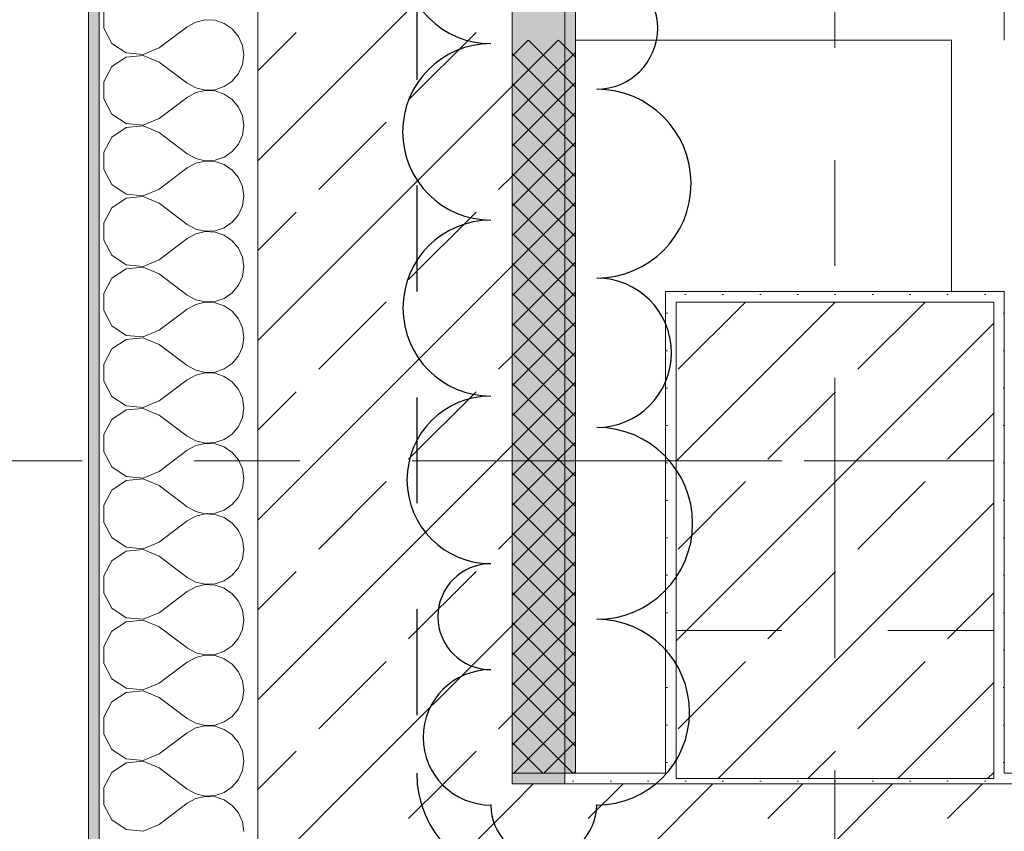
# Model space of a CAD drawing. Header units: metres. Extents: x -3.6 to 90.7, y -11.1 to 18.
# Tile 5 of 256: x -0.2 to 0.7, y 0.2 to 1. Entities that reach past the tile are written whole.
import ezdxf

# ---------------------------------------------------------------- set-up
doc = ezdxf.new("R2010")
doc.units = ezdxf.units.M
doc.header["$MEASUREMENT"] = 0
for name, pattern in [('Achse', [0.2, 0.1, -0.05, 0, -0.05]), ('Punktlinie eng', [0.0375, 0.0125, -0.025]), ('Strichlinie doppelt', [0.546806, 0.264583, -0.105833, 0.070556, -0.105833]), ('Untersicht', [0.1, 0.075, -0.025])]:
    doc.linetypes.add(name, pattern=pattern)
for name, color, linetype in [('152 - Bemaßung_ Beschriftung.Ausbau', 7, 'Continuous'), ('208 - Marker.Detail', 7, 'Continuous'), ('209 - Marker.Änderung', 7, 'Continuous'), ('451 - Universal.Achsen Raster', 7, 'Continuous'), ('603 - Struktur.Bodenplatte_ Decke Roh', 7, 'Continuous'), ('604 - Struktur.Wand Aussen', 7, 'Continuous'), ('607 - Struktur.Stütze', 7, 'Continuous'), ('608 - Struktur.Träger', 7, 'Continuous'), ('650 - Abdeckung.Fußboden Aufbau', 7, 'Continuous'), ('Abbruch_605 - Struktur.Wand Innen', 7, 'Continuous'), ('Neubau_606 - Struktur.Wand Innen Ausbau', 7, 'Continuous')]:
    doc.layers.add(name, color=color, linetype=linetype)
doc.styles.add('ERSTELLTER_STIL_2', font='txt')
doc.linetypes.add('Abbruch 1', pattern='A,0,[1,2022.0244.A_L5A-PL02.05_iB_Grundriss 3.OG1.Shx,S=0.001984,R=0,X=0,Y=0],-0.25,0', length=0.25)
doc.dimstyles.new('ERSTELLTER_STIL__1', dxfattribs={"dimtxt": 0.1, "dimasz": 0.0532, "dimexe": 0.18, "dimexo": 0.0625, "dimgap": 0, "dimtad": 1, "dimzin": 0, "dimdsep": 46, "dimtxsty": 'ERSTELLTER_STIL_2', "dimblk": 'ARROWHEAD_2', "dimblk1": 'ARROWHEAD_2', "dimblk2": 'ARROWHEAD_2', "dimcen": 0.09, "dimse1": 1, "dimse2": 1, "dimclrd": 7, "dimclre": 7, "dimclrt": 7, "dimazin": 0, "dimtfac": 1, "dimtdec": 4, "dimtmove": 0, "dimatfit": 3, "dimfxl": 1, "dimtolj": 1, "dimtzin": 0, "dimarcsym": 0})
doc.dimstyles.new('ERSTELLTER_STIL__3', dxfattribs={"dimtxt": 0.1, "dimasz": 0.0532, "dimexe": 0.18, "dimexo": 0.0625, "dimgap": 0, "dimtad": 1, "dimtih": 1, "dimtoh": 1, "dimzin": 0, "dimdsep": 46, "dimtxsty": 'ERSTELLTER_STIL_2', "dimblk": 'ARROWHEAD_2', "dimblk1": 'ARROWHEAD_2', "dimblk2": 'ARROWHEAD_2', "dimcen": 0.09, "dimse1": 1, "dimse2": 1, "dimclrd": 7, "dimclre": 7, "dimclrt": 7, "dimazin": 0, "dimtfac": 1, "dimtdec": 4, "dimtmove": 0, "dimatfit": 3, "dimfxl": 1, "dimtolj": 1, "dimtzin": 0, "dimarcsym": 0})
doc.dimstyles.new('ERSTELLTER_STIL__8', dxfattribs={"dimtxt": 0.1, "dimasz": 0.0532, "dimexe": 0.18, "dimexo": 0.0625, "dimgap": 0, "dimtad": 1, "dimzin": 0, "dimdsep": 46, "dimtxsty": 'ERSTELLTER_STIL_2', "dimblk": 'ARROWHEAD_2', "dimblk1": 'ARROWHEAD_2', "dimblk2": 'ARROWHEAD_2', "dimcen": 0.09, "dimse1": 1, "dimse2": 1, "dimclrd": 256, "dimclre": 256, "dimclrt": 256, "dimazin": 0, "dimtfac": 1, "dimtdec": 4, "dimtmove": 0, "dimatfit": 3, "dimfxl": 1, "dimtolj": 1, "dimtzin": 0, "dimarcsym": 0})
doc.dimstyles.new('ERSTELLTER_STIL__9', dxfattribs={"dimtxt": 0.1, "dimasz": 0.0532, "dimexe": 0.18, "dimexo": 0.0625, "dimgap": 0, "dimtad": 1, "dimtih": 1, "dimtoh": 1, "dimzin": 0, "dimdsep": 46, "dimtxsty": 'ERSTELLTER_STIL_2', "dimblk": 'ARROWHEAD_2', "dimblk1": 'ARROWHEAD_2', "dimblk2": 'ARROWHEAD_2', "dimcen": 0.09, "dimse1": 1, "dimse2": 1, "dimclrd": 7, "dimclre": 7, "dimclrt": 7, "dimazin": 0, "dimtfac": 1, "dimtdec": 4, "dimtmove": 2, "dimatfit": 3, "dimfxl": 1, "dimtolj": 1, "dimtzin": 0, "dimarcsym": 0})
pattern_1 = [(45, (0, 0), (-0.0848528, 0.0848528), []), (45, (-0.04243, 0.04243), (-0.0848528, 0.0848528), [0.09, -0.03])]
pattern_2 = [(45, (0, 0), (-0.01767767, 0.01767767), [0, -0.025])]

# ---------------------------------------------------------------- blocks, each defined once
blk = doc.blocks.new('*X9')
at = {"layer": '604 - Struktur.Wand Aussen', "color": 7, "linetype": 'Continuous', "lineweight": 5}
for p, q in [((-0.16066, 0.97479), (-0.16066, 0.95855)), ((-0.16066, 0.95855), (-0.15299, 0.94424)), ((-0.10833, 0.94), (-0.08167, 0.96)), ((-0.07362, 0.96445), (-0.08167, 0.96)), ((-0.06466, 0.96653), (-0.07362, 0.96445)), ((-0.05547, 0.96609), (-0.06466, 0.96653)), ((-0.04676, 0.96315), (-0.05547, 0.96609)), ((-0.03918, 0.95794), (-0.04676, 0.96315)), ((-0.03331, 0.95086), (-0.03918, 0.95794)), ((-0.0296, 0.94244), (-0.03331, 0.95086)), ((-0.15299, 0.94424), (-0.13947, 0.93525)), ((-0.1233, 0.93371), (-0.10833, 0.94)), ((-0.02833, 0.93333), (-0.0296, 0.94244)), ((-0.13947, 0.93142), (-0.15299, 0.92243)), ((-0.13947, 0.93525), (-0.1233, 0.93371)), ((-0.1233, 0.93295), (-0.13947, 0.93142)), ((-0.10833, 0.92667), (-0.1233, 0.93295)), ((-0.0296, 0.92422), (-0.02833, 0.93333)), ((-0.15299, 0.92243), (-0.16066, 0.90812)), ((-0.10833, 0.92667), (-0.08167, 0.90667)), ((-0.03331, 0.91581), (-0.0296, 0.92422)), ((-0.03918, 0.90873), (-0.03331, 0.91581)), ((-0.16066, 0.90812), (-0.16066, 0.89188)), ((-0.08167, 0.90667), (-0.07362, 0.90222)), ((-0.07362, 0.90222), (-0.06466, 0.90013)), ((-0.05547, 0.90058), (-0.04676, 0.90352)), ((-0.04676, 0.90352), (-0.03918, 0.90873)), ((-0.10833, 0.87333), (-0.08167, 0.89333)), ((-0.07362, 0.89778), (-0.08167, 0.89333)), ((-0.06466, 0.89987), (-0.07362, 0.89778)), ((-0.06466, 0.90013), (-0.05547, 0.90058)), ((-0.05547, 0.89942), (-0.06466, 0.89987)), ((-0.04676, 0.89648), (-0.05547, 0.89942)), ((-0.03918, 0.89127), (-0.04676, 0.89648)), ((-0.16066, 0.89188), (-0.15299, 0.87757)), ((-0.03331, 0.88419), (-0.03918, 0.89127)), ((-0.0296, 0.87578), (-0.03331, 0.88419)), ((-0.15299, 0.87757), (-0.13947, 0.86858)), ((-0.02833, 0.86667), (-0.0296, 0.87578)), ((-0.13947, 0.86858), (-0.1233, 0.86705)), ((-0.1233, 0.86629), (-0.13947, 0.86475)), ((-0.1233, 0.86705), (-0.10833, 0.87333)), ((-0.10833, 0.86), (-0.1233, 0.86629)), ((-0.0296, 0.85756), (-0.02833, 0.86667)), ((-0.15299, 0.85576), (-0.16066, 0.84145)), ((-0.13947, 0.86475), (-0.15299, 0.85576)), ((-0.10833, 0.86), (-0.08167, 0.84)), ((-0.03331, 0.84914), (-0.0296, 0.85756)), ((-0.03918, 0.84206), (-0.03331, 0.84914)), ((-0.16066, 0.84145), (-0.16066, 0.82521)), ((-0.08167, 0.84), (-0.07362, 0.83555)), ((-0.04676, 0.83685), (-0.03918, 0.84206)), ((-0.07362, 0.83112), (-0.08167, 0.82667)), ((-0.07362, 0.83555), (-0.06466, 0.83347)), ((-0.06466, 0.8332), (-0.07362, 0.83112)), ((-0.06466, 0.83347), (-0.05547, 0.83391)), ((-0.05547, 0.83275), (-0.06466, 0.8332)), ((-0.05547, 0.83391), (-0.04676, 0.83685)), ((-0.04676, 0.82981), (-0.05547, 0.83275)), ((-0.03918, 0.82461), (-0.04676, 0.82981)), ((-0.16066, 0.82521), (-0.15299, 0.8109)), ((-0.10833, 0.80667), (-0.08167, 0.82667)), ((-0.03331, 0.81752), (-0.03918, 0.82461)), ((-0.15299, 0.8109), (-0.13947, 0.80192)), ((-0.0296, 0.80911), (-0.03331, 0.81752)), ((-0.02833, 0.8), (-0.0296, 0.80911)), ((-0.13947, 0.80192), (-0.1233, 0.80038)), ((-0.1233, 0.80038), (-0.10833, 0.80667)), ((-0.0296, 0.79089), (-0.02833, 0.8)), ((-0.13947, 0.79808), (-0.15299, 0.7891)), ((-0.1233, 0.79962), (-0.13947, 0.79808)), ((-0.10833, 0.79333), (-0.1233, 0.79962)), ((-0.10833, 0.79333), (-0.08167, 0.77333)), ((-0.03331, 0.78248), (-0.0296, 0.79089)), ((-0.15299, 0.7891), (-0.16066, 0.77479)), ((-0.03918, 0.77539), (-0.03331, 0.78248)), ((-0.16066, 0.77479), (-0.16066, 0.75855)), ((-0.08167, 0.77333), (-0.07362, 0.76888)), ((-0.04676, 0.77019), (-0.03918, 0.77539)), ((-0.07362, 0.76445), (-0.08167, 0.76)), ((-0.07362, 0.76888), (-0.06466, 0.7668)), ((-0.06466, 0.76653), (-0.07362, 0.76445)), ((-0.06466, 0.7668), (-0.05547, 0.76725)), ((-0.05547, 0.76609), (-0.06466, 0.76653)), ((-0.05547, 0.76725), (-0.04676, 0.77019)), ((-0.04676, 0.76315), (-0.05547, 0.76609)), ((-0.03918, 0.75794), (-0.04676, 0.76315)), ((-0.16066, 0.75855), (-0.15299, 0.74424)), ((-0.10833, 0.74), (-0.08167, 0.76)), ((-0.03331, 0.75086), (-0.03918, 0.75794)), ((-0.15299, 0.74424), (-0.13947, 0.73525)), ((-0.0296, 0.74244), (-0.03331, 0.75086)), ((-0.13947, 0.73525), (-0.1233, 0.73371)), ((-0.1233, 0.73371), (-0.10833, 0.74)), ((-0.02833, 0.73333), (-0.0296, 0.74244)), ((-0.13947, 0.73142), (-0.15299, 0.72243)), ((-0.1233, 0.73295), (-0.13947, 0.73142)), ((-0.10833, 0.72667), (-0.1233, 0.73295)), ((-0.10833, 0.72667), (-0.08167, 0.70667)), ((-0.0296, 0.72422), (-0.02833, 0.73333)), ((-0.15299, 0.72243), (-0.16066, 0.70812)), ((-0.03331, 0.71581), (-0.0296, 0.72422)), ((-0.16066, 0.70812), (-0.16066, 0.69188)), ((-0.04676, 0.70352), (-0.03918, 0.70873)), ((-0.03918, 0.70873), (-0.03331, 0.71581)), ((-0.08167, 0.70667), (-0.07362, 0.70222)), ((-0.07362, 0.69778), (-0.08167, 0.69333)), ((-0.07362, 0.70222), (-0.06466, 0.70013)), ((-0.06466, 0.69987), (-0.07362, 0.69778)), ((-0.06466, 0.70013), (-0.05547, 0.70058)), ((-0.05547, 0.69942), (-0.06466, 0.69987)), ((-0.05547, 0.70058), (-0.04676, 0.70352)), ((-0.04676, 0.69648), (-0.05547, 0.69942)), ((-0.16066, 0.69188), (-0.15299, 0.67757)), ((-0.10833, 0.67333), (-0.08167, 0.69333)), ((-0.03918, 0.69127), (-0.04676, 0.69648)), ((-0.03331, 0.68419), (-0.03918, 0.69127)), ((-0.0296, 0.67578), (-0.03331, 0.68419)), ((-0.15299, 0.67757), (-0.13947, 0.66858)), ((-0.1233, 0.66705), (-0.10833, 0.67333)), ((-0.02833, 0.66667), (-0.0296, 0.67578)), ((-0.13947, 0.66475), (-0.15299, 0.65576)), ((-0.13947, 0.66858), (-0.1233, 0.66705)), ((-0.1233, 0.66629), (-0.13947, 0.66475)), ((-0.10833, 0.66), (-0.1233, 0.66629)), ((-0.0296, 0.65756), (-0.02833, 0.66667)), ((-0.15299, 0.65576), (-0.16066, 0.64145)), ((-0.10833, 0.66), (-0.08167, 0.64)), ((-0.03331, 0.64914), (-0.0296, 0.65756)), ((-0.04676, 0.63685), (-0.03918, 0.64206)), ((-0.03918, 0.64206), (-0.03331, 0.64914)), ((-0.16066, 0.64145), (-0.16066, 0.62521)), ((-0.08167, 0.64), (-0.07362, 0.63555)), ((-0.07362, 0.63555), (-0.06466, 0.63347)), ((-0.06466, 0.6332), (-0.07362, 0.63112)), ((-0.06466, 0.63347), (-0.05547, 0.63391)), ((-0.05547, 0.63275), (-0.06466, 0.6332)), ((-0.05547, 0.63391), (-0.04676, 0.63685)), ((-0.04676, 0.62981), (-0.05547, 0.63275)), ((-0.16066, 0.62521), (-0.15299, 0.6109)), ((-0.10833, 0.60667), (-0.08167, 0.62667)), ((-0.07362, 0.63112), (-0.08167, 0.62667)), ((-0.03918, 0.62461), (-0.04676, 0.62981)), ((-0.03331, 0.61752), (-0.03918, 0.62461)), ((-0.0296, 0.60911), (-0.03331, 0.61752)), ((-0.15299, 0.6109), (-0.13947, 0.60192)), ((-0.1233, 0.60038), (-0.10833, 0.60667)), ((-0.02833, 0.6), (-0.0296, 0.60911)), ((-0.13947, 0.59808), (-0.15299, 0.5891)), ((-0.13947, 0.60192), (-0.1233, 0.60038)), ((-0.1233, 0.59962), (-0.13947, 0.59808)), ((-0.10833, 0.59333), (-0.1233, 0.59962)), ((-0.0296, 0.59089), (-0.02833, 0.6)), ((-0.15299, 0.5891), (-0.16066, 0.57479)), ((-0.10833, 0.59333), (-0.08167, 0.57333)), ((-0.03331, 0.58248), (-0.0296, 0.59089)), ((-0.03918, 0.57539), (-0.03331, 0.58248)), ((-0.16066, 0.57479), (-0.16066, 0.55855)), ((-0.08167, 0.57333), (-0.07362, 0.56888)), ((-0.07362, 0.56888), (-0.06466, 0.5668)), ((-0.05547, 0.56725), (-0.04676, 0.57019)), ((-0.04676, 0.57019), (-0.03918, 0.57539)), ((-0.16066, 0.55855), (-0.15299, 0.54424)), ((-0.10833, 0.54), (-0.08167, 0.56)), ((-0.07362, 0.56445), (-0.08167, 0.56)), ((-0.06466, 0.56653), (-0.07362, 0.56445)), ((-0.06466, 0.5668), (-0.05547, 0.56725)), ((-0.05547, 0.56609), (-0.06466, 0.56653)), ((-0.04676, 0.56315), (-0.05547, 0.56609)), ((-0.03918, 0.55794), (-0.04676, 0.56315)), ((-0.03331, 0.55086), (-0.03918, 0.55794)), ((-0.0296, 0.54244), (-0.03331, 0.55086)), ((-0.15299, 0.54424), (-0.13947, 0.53525)), ((-0.1233, 0.53371), (-0.10833, 0.54)), ((-0.02833, 0.53333), (-0.0296, 0.54244)), ((-0.13947, 0.53142), (-0.15299, 0.52243)), ((-0.13947, 0.53525), (-0.1233, 0.53371)), ((-0.1233, 0.53295), (-0.13947, 0.53142)), ((-0.10833, 0.52667), (-0.1233, 0.53295)), ((-0.0296, 0.52422), (-0.02833, 0.53333)), ((-0.15299, 0.52243), (-0.16066, 0.50812)), ((-0.10833, 0.52667), (-0.08167, 0.50667)), ((-0.03331, 0.51581), (-0.0296, 0.52422)), ((-0.03918, 0.50873), (-0.03331, 0.51581)), ((-0.16066, 0.50812), (-0.16066, 0.49188)), ((-0.08167, 0.50667), (-0.07362, 0.50222)), ((-0.07362, 0.50222), (-0.06466, 0.50013)), ((-0.05547, 0.50058), (-0.04676, 0.50352)), ((-0.04676, 0.50352), (-0.03918, 0.50873)), ((-0.10833, 0.47333), (-0.08167, 0.49333)), ((-0.07362, 0.49778), (-0.08167, 0.49333)), ((-0.06466, 0.49987), (-0.07362, 0.49778)), ((-0.06466, 0.50013), (-0.05547, 0.50058)), ((-0.05547, 0.49942), (-0.06466, 0.49987)), ((-0.04676, 0.49648), (-0.05547, 0.49942)), ((-0.03918, 0.49127), (-0.04676, 0.49648)), ((-0.16066, 0.49188), (-0.15299, 0.47757)), ((-0.03331, 0.48419), (-0.03918, 0.49127)), ((-0.0296, 0.47578), (-0.03331, 0.48419)), ((-0.15299, 0.47757), (-0.13947, 0.46858)), ((-0.02833, 0.46667), (-0.0296, 0.47578)), ((-0.13947, 0.46858), (-0.1233, 0.46705)), ((-0.1233, 0.46629), (-0.13947, 0.46475)), ((-0.1233, 0.46705), (-0.10833, 0.47333)), ((-0.10833, 0.46), (-0.1233, 0.46629)), ((-0.0296, 0.45756), (-0.02833, 0.46667)), ((-0.15299, 0.45576), (-0.16066, 0.44145)), ((-0.13947, 0.46475), (-0.15299, 0.45576)), ((-0.10833, 0.46), (-0.08167, 0.44)), ((-0.03331, 0.44914), (-0.0296, 0.45756)), ((-0.03918, 0.44206), (-0.03331, 0.44914)), ((-0.16066, 0.44145), (-0.16066, 0.42521)), ((-0.08167, 0.44), (-0.07362, 0.43555)), ((-0.04676, 0.43685), (-0.03918, 0.44206)), ((-0.07362, 0.43112), (-0.08167, 0.42667)), ((-0.07362, 0.43555), (-0.06466, 0.43347)), ((-0.06466, 0.4332), (-0.07362, 0.43112)), ((-0.06466, 0.43347), (-0.05547, 0.43391)), ((-0.05547, 0.43275), (-0.06466, 0.4332)), ((-0.05547, 0.43391), (-0.04676, 0.43685)), ((-0.04676, 0.42981), (-0.05547, 0.43275)), ((-0.03918, 0.42461), (-0.04676, 0.42981)), ((-0.16066, 0.42521), (-0.15299, 0.4109)), ((-0.10833, 0.40667), (-0.08167, 0.42667)), ((-0.03331, 0.41752), (-0.03918, 0.42461)), ((-0.15299, 0.4109), (-0.13947, 0.40192)), ((-0.0296, 0.40911), (-0.03331, 0.41752)), ((-0.13947, 0.40192), (-0.1233, 0.40038)), ((-0.1233, 0.40038), (-0.10833, 0.40667)), ((-0.02833, 0.4), (-0.0296, 0.40911)), ((-0.0296, 0.39089), (-0.02833, 0.4)), ((-0.13947, 0.39808), (-0.15299, 0.3891)), ((-0.1233, 0.39962), (-0.13947, 0.39808)), ((-0.10833, 0.39333), (-0.1233, 0.39962)), ((-0.10833, 0.39333), (-0.08167, 0.37333)), ((-0.03331, 0.38248), (-0.0296, 0.39089)), ((-0.15299, 0.3891), (-0.16066, 0.37479)), ((-0.03918, 0.37539), (-0.03331, 0.38248)), ((-0.16066, 0.37479), (-0.16066, 0.35855)), ((-0.08167, 0.37333), (-0.07362, 0.36888)), ((-0.04676, 0.37019), (-0.03918, 0.37539)), ((-0.07362, 0.36445), (-0.08167, 0.36)), ((-0.07362, 0.36888), (-0.06466, 0.3668)), ((-0.06466, 0.36653), (-0.07362, 0.36445)), ((-0.06466, 0.3668), (-0.05547, 0.36725)), ((-0.05547, 0.36609), (-0.06466, 0.36653)), ((-0.05547, 0.36725), (-0.04676, 0.37019)), ((-0.04676, 0.36315), (-0.05547, 0.36609)), ((-0.03918, 0.35794), (-0.04676, 0.36315)), ((-0.16066, 0.35855), (-0.15299, 0.34424)), ((-0.10833, 0.34), (-0.08167, 0.36)), ((-0.03331, 0.35086), (-0.03918, 0.35794)), ((-0.15299, 0.34424), (-0.13947, 0.33525)), ((-0.0296, 0.34244), (-0.03331, 0.35086)), ((-0.13947, 0.33525), (-0.1233, 0.33371)), ((-0.1233, 0.33371), (-0.10833, 0.34)), ((-0.02833, 0.33333), (-0.0296, 0.34244)), ((-0.13947, 0.33142), (-0.15299, 0.32243)), ((-0.1233, 0.33295), (-0.13947, 0.33142)), ((-0.10833, 0.32667), (-0.1233, 0.33295)), ((-0.10833, 0.32667), (-0.08167, 0.30667)), ((-0.0296, 0.32422), (-0.02833, 0.33333)), ((-0.15299, 0.32243), (-0.16066, 0.30812)), ((-0.03331, 0.31581), (-0.0296, 0.32422)), ((-0.16066, 0.30812), (-0.16066, 0.29188)), ((-0.04676, 0.30352), (-0.03918, 0.30873)), ((-0.03918, 0.30873), (-0.03331, 0.31581)), ((-0.08167, 0.30667), (-0.07362, 0.30222)), ((-0.07362, 0.29778), (-0.08167, 0.29333)), ((-0.07362, 0.30222), (-0.06466, 0.30013)), ((-0.06466, 0.29987), (-0.07362, 0.29778)), ((-0.06466, 0.30013), (-0.05547, 0.30058)), ((-0.05547, 0.29942), (-0.06466, 0.29987)), ((-0.05547, 0.30058), (-0.04676, 0.30352)), ((-0.04676, 0.29648), (-0.05547, 0.29942)), ((-0.16066, 0.29188), (-0.15299, 0.27757)), ((-0.10833, 0.27333), (-0.08167, 0.29333)), ((-0.03918, 0.29127), (-0.04676, 0.29648)), ((-0.03331, 0.28419), (-0.03918, 0.29127)), ((-0.0296, 0.27578), (-0.03331, 0.28419)), ((-0.15299, 0.27757), (-0.13947, 0.26858)), ((-0.1233, 0.26705), (-0.10833, 0.27333)), ((-0.02833, 0.26667), (-0.0296, 0.27578)), ((-0.13947, 0.26475), (-0.15299, 0.25576)), ((-0.13947, 0.26858), (-0.1233, 0.26705)), ((-0.1233, 0.26629), (-0.13947, 0.26475)), ((-0.10833, 0.26), (-0.1233, 0.26629)), ((-0.0296, 0.25756), (-0.02833, 0.26667)), ((-0.15299, 0.25576), (-0.16066, 0.24145)), ((-0.10833, 0.26), (-0.08167, 0.24)), ((-0.03331, 0.24914), (-0.0296, 0.25756)), ((-0.04676, 0.23685), (-0.03918, 0.24206)), ((-0.03918, 0.24206), (-0.03331, 0.24914)), ((-0.16066, 0.24145), (-0.16066, 0.22521)), ((-0.08167, 0.24), (-0.07362, 0.23555)), ((-0.07362, 0.23555), (-0.06466, 0.23347)), ((-0.06466, 0.2332), (-0.07362, 0.23112)), ((-0.06466, 0.23347), (-0.05547, 0.23391)), ((-0.05547, 0.23275), (-0.06466, 0.2332)), ((-0.05547, 0.23391), (-0.04676, 0.23685)), ((-0.04676, 0.22981), (-0.05547, 0.23275)), ((-0.16066, 0.22521), (-0.15299, 0.2109)), ((-0.10833, 0.20667), (-0.08167, 0.22667)), ((-0.07362, 0.23112), (-0.08167, 0.22667)), ((-0.03918, 0.22461), (-0.04676, 0.22981)), ((-0.03331, 0.21752), (-0.03918, 0.22461)), ((-0.0296, 0.20911), (-0.03331, 0.21752)), ((-0.15299, 0.2109), (-0.13947, 0.20192)), ((-0.1233, 0.20038), (-0.10833, 0.20667)), ((-0.02833, 0.2), (-0.0296, 0.20911)), ((-0.13947, 0.20192), (-0.1233, 0.20038))]:
    blk.add_line(p, q, dxfattribs=at)
blk = doc.blocks.new('*D204')
at = {"layer": '152 - Bemaßung_ Beschriftung.Ausbau', "color": 160, "linetype": 'Continuous', "lineweight": 5, "true_color": 0x3232ff}
for p, q in [((-3.21, 0.57019), (-3.14, 0.52978)), ((-3.175, 0.005), (-3.175, 0.54998)), ((-3.21, 0.02521), (-3.14, -0.01521)), ((-3.1225, 0.005), (-3.2275, 0.005)), ((-3.175, -0.145), (-3.175, 0.005))]:
    blk.add_line(p, q, dxfattribs=at)
at = {"layer": '152 - Bemaßung_ Beschriftung.Ausbau', "color": 160, "lineweight": 5, "true_color": 0x3232ff, "insert": (-3.19335, 0.17656), "char_height": 0.1, "attachment_point": 7, "rotation": 90, "style": 'ERSTELLTER_STIL_2'}
blk.add_mtext('\\A1;{\\pql;\\fArial|b0|i0|c0|p38;54\\fArial|b0|i0|c0|p38;\\A1{\\H.66x;\\S5^  ;}}', dxfattribs=at)
blk = doc.blocks.new('ARROWHEAD_2')
at = {"color": 0, "linetype": 'Continuous', "lineweight": 0}
for p, q in [((-0.378, -0.655), (0.378, 0.655)), ((0, 0), (-1, 0))]:
    blk.add_line(p, q, dxfattribs=at)
blk = doc.blocks.new('*D348')
at = {"layer": '152 - Bemaßung_ Beschriftung.Ausbau', "color": 7, "linetype": 'Continuous', "lineweight": 5}
for p, q in [((-1.21, 6.12521), (-1.14, 6.08479)), ((-1.1225, 6.105), (-1.2275, 6.105)), ((-1.175, 0.005), (-1.175, 6.105)), ((-1.21, 0.02521), (-1.14, -0.01521))]:
    blk.add_line(p, q, dxfattribs=at)
at = {"layer": '152 - Bemaßung_ Beschriftung.Ausbau', "color": 7, "lineweight": 5, "insert": (-1.195, 2.92197), "char_height": 0.1, "attachment_point": 7, "rotation": 90, "style": 'ERSTELLTER_STIL_2'}
blk.add_mtext('\\A1;{\\pql;\\fArial|b0|i0|c0|p38;6,10}', dxfattribs=at)
blk = doc.blocks.new('*D354')
at = {"layer": '152 - Bemaßung_ Beschriftung.Ausbau', "color": 7, "linetype": 'Continuous', "lineweight": 5}
for p, q in [((-1.71, 0.26521), (-1.64, 0.22479)), ((-1.675, 0.005), (-1.675, 0.245)), ((-1.71, 0.02521), (-1.64, -0.01521)), ((-1.6225, 0.005), (-1.7275, 0.005)), ((-1.675, -0.145), (-1.675, 0.005))]:
    blk.add_line(p, q, dxfattribs=at)
at = {"layer": '152 - Bemaßung_ Beschriftung.Ausbau', "color": 7, "lineweight": 5, "insert": (-1.695, 0.04911), "char_height": 0.1, "attachment_point": 7, "rotation": 90, "style": 'ERSTELLTER_STIL_2'}
blk.add_mtext('\\A1;{\\pql;\\fArial|b0|i0|c0|p38;24}', dxfattribs=at)
blk = doc.blocks.new('*D355')
at = {"layer": '152 - Bemaßung_ Beschriftung.Ausbau', "color": 7, "linetype": 'Continuous', "lineweight": 5}
for p, q in [((-1.71, 5.82521), (-1.64, 5.78479)), ((-1.6225, 5.805), (-1.7275, 5.805)), ((-1.675, 0.245), (-1.675, 5.805)), ((-1.71, 0.26521), (-1.64, 0.22479)), ((-1.6225, 0.245), (-1.7275, 0.245)), ((-1.675, 0.005), (-1.675, 0.245))]:
    blk.add_line(p, q, dxfattribs=at)
at = {"layer": '152 - Bemaßung_ Beschriftung.Ausbau', "color": 7, "lineweight": 5, "char_height": 0.1, "attachment_point": 7, "rotation": 90, "style": 'ERSTELLTER_STIL_2'}
for s, insert in [('\\A1;{\\pql;\\fArial|b0|i0|c0|p38;12}', (-1.695, 5.633)), ('\\A1;{\\pql;\\fArial|b0|i0|c0|p38;5,56}', (-1.695, 2.81608))]:
    blk.add_mtext(s, dxfattribs=dict(at, insert=insert))
blk = doc.blocks.new('*D363')
at = {"layer": '152 - Bemaßung_ Beschriftung.Ausbau', "color": 7, "linetype": 'Continuous', "lineweight": 5}
for p, q in [((-2.21, 0.27019), (-2.14, 0.22978)), ((-2.14, 0.22479), (-2.21, 0.26521)), ((-2.1225, 0.245), (-2.2275, 0.245)), ((-2.175, 0.005), (-2.175, 0.245)), ((-2.21, 0.02521), (-2.14, -0.01521)), ((-2.1225, 0.005), (-2.2275, 0.005)), ((-2.175, -0.145), (-2.175, 0.005))]:
    blk.add_line(p, q, dxfattribs=at)
at = {"layer": '152 - Bemaßung_ Beschriftung.Ausbau', "color": 7, "lineweight": 5, "insert": (-2.195, 0.04911), "char_height": 0.1, "attachment_point": 7, "rotation": 90, "style": 'ERSTELLTER_STIL_2'}
blk.add_mtext('\\A1;{\\pql;\\fArial|b0|i0|c0|p38;24}', dxfattribs=at)
blk = doc.blocks.new('*D364')
at = {"layer": '152 - Bemaßung_ Beschriftung.Ausbau', "color": 7, "linetype": 'Continuous', "lineweight": 5}
for p, q in [((-2.21, 0.27019), (-2.14, 0.22978)), ((-2.14, 0.22479), (-2.21, 0.26521)), ((-2.1225, 0.24998), (-2.2275, 0.24998)), ((-2.1225, 0.245), (-2.2275, 0.245)), ((-2.175, 0.245), (-2.175, 0.24998))]:
    blk.add_line(p, q, dxfattribs=at)
blk = doc.blocks.new('*D365')
at = {"layer": '152 - Bemaßung_ Beschriftung.Ausbau', "color": 7, "linetype": 'Continuous', "lineweight": 5}
for p, q in [((-2.21, 0.72019), (-2.14, 0.67978)), ((-2.1225, 0.69998), (-2.2275, 0.69998)), ((-2.175, 0.24998), (-2.175, 0.69998)), ((-2.21, 0.27019), (-2.14, 0.22978)), ((-2.14, 0.22479), (-2.21, 0.26521)), ((-2.1225, 0.24998), (-2.2275, 0.24998))]:
    blk.add_line(p, q, dxfattribs=at)
at = {"layer": '152 - Bemaßung_ Beschriftung.Ausbau', "color": 7, "lineweight": 5, "char_height": 0.1, "attachment_point": 7, "rotation": 90, "style": 'ERSTELLTER_STIL_2'}
for s, insert in [('\\A1;{\\pql;\\fArial|b0|i0|c0|p38;0\\fArial|b0|i0|c0|p38;\\A1{\\H.66x;\\S5^  ;}}', (-2.19335, 0.27021)), ('\\A1;{\\pql;\\fArial|b0|i0|c0|p38;45}', (-2.195, 0.46208))]:
    blk.add_mtext(s, dxfattribs=dict(at, insert=insert))
blk = doc.blocks.new('*D366')
at = {"layer": '152 - Bemaßung_ Beschriftung.Ausbau', "color": 7, "linetype": 'Continuous', "lineweight": 5}
for p, q in [((-2.21, 5.22019), (-2.14, 5.17978)), ((-2.1225, 5.19998), (-2.2275, 5.19998)), ((-2.175, 0.69998), (-2.175, 5.19998)), ((-2.21, 0.72019), (-2.14, 0.67978)), ((-2.1225, 0.69998), (-2.2275, 0.69998))]:
    blk.add_line(p, q, dxfattribs=at)
at = {"layer": '152 - Bemaßung_ Beschriftung.Ausbau', "color": 7, "lineweight": 5, "insert": (-2.195, 2.81695), "char_height": 0.1, "attachment_point": 7, "rotation": 90, "style": 'ERSTELLTER_STIL_2'}
blk.add_mtext('\\A1;{\\pql;\\fArial|b0|i0|c0|p38;4,50}', dxfattribs=at)
blk = doc.blocks.new('*D375')
at = {"layer": '152 - Bemaßung_ Beschriftung.Ausbau', "color": 7, "linetype": 'Continuous', "lineweight": 5}
for p, q in [((-2.675, 13.845), (-2.675, 13.87923)), ((-2.64, 13.82479), (-2.71, 13.86521)), ((-2.6225, 13.845), (-2.7275, 13.845)), ((-2.675, -0.145), (-2.675, 13.845)), ((-2.71, -0.12479), (-2.64, -0.16521)), ((-2.6225, -0.145), (-2.7275, -0.145)), ((-2.675, -0.17923), (-2.675, -0.145))]:
    blk.add_line(p, q, dxfattribs=at)
at = {"layer": '152 - Bemaßung_ Beschriftung.Ausbau', "color": 7, "lineweight": 5, "insert": (-2.695, 6.67903), "char_height": 0.1, "attachment_point": 7, "rotation": 90, "style": 'ERSTELLTER_STIL_2'}
blk.add_mtext('\\A1;{\\pql;\\fArial|b0|i0|c0|p38;13,99}', dxfattribs=at)
blk = doc.blocks.new('*D417')
at = {"layer": '152 - Bemaßung_ Beschriftung.Ausbau', "color": 7, "linetype": 'Continuous', "lineweight": 5}
for p, q in [((0.225, -4.6125), (0.225, -4.5075)), ((0.275, -4.6125), (0.275, -4.5075)), ((0.24521, -4.525), (0.20479, -4.595)), ((0.29521, -4.525), (0.25479, -4.595)), ((-0.015, -4.56), (0.225, -4.56)), ((0.225, -4.56), (0.275, -4.56)), ((0.275, -4.56), (4.02497, -4.56))]:
    blk.add_line(p, q, dxfattribs=at)
blk = doc.blocks.new('*D418')
at = {"layer": '152 - Bemaßung_ Beschriftung.Ausbau', "color": 7, "linetype": 'Continuous', "lineweight": 5}
for p, q in [((4.02497, -4.6125), (4.02497, -4.5075)), ((0.29521, -4.525), (0.25479, -4.595)), ((4.04518, -4.525), (4.00477, -4.595)), ((0.275, -4.56), (4.02497, -4.56))]:
    blk.add_line(p, q, dxfattribs=at)
at = {"layer": '152 - Bemaßung_ Beschriftung.Ausbau', "color": 7, "lineweight": 5, "char_height": 0.1, "attachment_point": 7, "style": 'ERSTELLTER_STIL_2'}
for s, insert in [('\\A1;{\\pql;\\fArial|b0|i0|c0|p38;18\\fArial|b0|i0|c0|p38;\\A1{\\H.66x;\\S5^  ;}}', (3.80289, -4.54165)), ('\\A1;{\\pql;\\fArial|b0|i0|c0|p38;5}', (0.29523, -4.54)), ('\\A1;{\\pql;\\fArial|b0|i0|c0|p38;3,75}', (1.95397, -4.54))]:
    blk.add_mtext(s, dxfattribs=dict(at, insert=insert))
blk = doc.blocks.new('*D454')
at = {"layer": '152 - Bemaßung_ Beschriftung.Ausbau', "color": 7, "linetype": 'Continuous', "lineweight": 5}
for p, q in [((-0.015, -5.1125), (-0.015, -5.0075)), ((0.00521, -5.025), (-0.03521, -5.095)), ((0.24521, -5.025), (0.20479, -5.095)), ((-0.165, -5.06), (-0.015, -5.06)), ((-0.015, -5.06), (0.225, -5.06))]:
    blk.add_line(p, q, dxfattribs=at)
at = {"layer": '152 - Bemaßung_ Beschriftung.Ausbau', "color": 7, "lineweight": 5, "char_height": 0.1, "attachment_point": 7, "style": 'ERSTELLTER_STIL_2'}
for s, insert in [('\\A1;{\\pql;\\fArial|b0|i0|c0|p38;15\\fArial|b0|i0|c0|p38;\\A1{\\H.66x;\\S5^  ;}}', (0.20157, -5.05075)), ('\\A1;{\\pql;\\fArial|b0|i0|c0|p38;24}', (0.02911, -5.04))]:
    blk.add_mtext(s, dxfattribs=dict(at, insert=insert))
blk = doc.blocks.new('*D455')
at = {"layer": '152 - Bemaßung_ Beschriftung.Ausbau', "color": 7, "linetype": 'Continuous', "lineweight": 5}
for p, q in [((0.225, -5.1125), (0.225, -5.0075)), ((0.37999, -5.1125), (0.37999, -5.0075)), ((0.24521, -5.025), (0.20479, -5.095)), ((0.4002, -5.025), (0.35978, -5.095)), ((-0.015, -5.06), (0.225, -5.06)), ((0.225, -5.06), (0.37999, -5.06)), ((0.37999, -5.06), (0.67999, -5.06))]:
    blk.add_line(p, q, dxfattribs=at)
blk = doc.blocks.new('*D456')
at = {"layer": '152 - Bemaßung_ Beschriftung.Ausbau', "color": 7, "linetype": 'Continuous', "lineweight": 5}
for p, q in [((0.4002, -5.025), (0.35978, -5.095)), ((0.7002, -5.025), (0.65978, -5.095)), ((0.37999, -5.06), (0.67999, -5.06))]:
    blk.add_line(p, q, dxfattribs=at)
at = {"layer": '152 - Bemaßung_ Beschriftung.Ausbau', "color": 7, "lineweight": 5, "insert": (0.4541, -5.04), "char_height": 0.1, "attachment_point": 7, "style": 'ERSTELLTER_STIL_2'}
blk.add_mtext('\\A1;{\\pql;\\fArial|b0|i0|c0|p38;30}', dxfattribs=at)
blk = doc.blocks.new('*D457')
at = {"layer": '152 - Bemaßung_ Beschriftung.Ausbau', "color": 7, "linetype": 'Continuous', "lineweight": 5}
for p, q in [((0.67999, -5.1125), (0.67999, -5.0075)), ((3.97999, -5.1125), (3.97999, -5.0075)), ((0.7002, -5.025), (0.65978, -5.095)), ((4.0002, -5.025), (3.95978, -5.095)), ((0.37999, -5.06), (0.67999, -5.06)), ((0.67999, -5.06), (3.97999, -5.06)), ((3.97999, -5.06), (4.27999, -5.06))]:
    blk.add_line(p, q, dxfattribs=at)
at = {"layer": '152 - Bemaßung_ Beschriftung.Ausbau', "color": 7, "lineweight": 5, "insert": (2.19696, -5.04), "char_height": 0.1, "attachment_point": 7, "style": 'ERSTELLTER_STIL_2'}
blk.add_mtext('\\A1;{\\pql;\\fArial|b0|i0|c0|p38;3,30}', dxfattribs=at)
blk = doc.blocks.new('*D642')
at = {"layer": '152 - Bemaßung_ Beschriftung.Ausbau', "color": 7, "linetype": 'Continuous', "lineweight": 5}
for p, q in [((0.96499, 1.00998), (0.96499, 1.04421)), ((0.99999, 0.98977), (0.92999, 1.03019)), ((1.01749, 1.00998), (0.91249, 1.00998)), ((0.96499, 0.255), (0.96499, 1.00998)), ((0.92999, 0.27521), (0.99999, 0.23479)), ((1.01749, 0.255), (0.91249, 0.255)), ((0.96499, 0.22077), (0.96499, 0.255))]:
    blk.add_line(p, q, dxfattribs=at)
at = {"layer": '152 - Bemaßung_ Beschriftung.Ausbau', "color": 7, "lineweight": 5, "insert": (0.94663, 0.53156), "char_height": 0.1, "attachment_point": 7, "rotation": 90, "style": 'ERSTELLTER_STIL_2'}
blk.add_mtext('\\A1;{\\pql;\\fArial|b0|i0|c0|p38;75\\fArial|b0|i0|c0|p38;\\A1{\\H.66x;\\S5^  ;}}', dxfattribs=at)

msp = doc.modelspace()

# ---------------------------------------------------------------- hatches: boundary and pattern name
at = {"layer": '604 - Struktur.Wand Aussen', "linetype": 'Continuous', "lineweight": 0, "true_color": 0x000000}
h = msp.add_hatch(dxfattribs=at)
h.set_pattern_fill('Verputz_0001', color=18, style=0, pattern_type=2)
h.set_pattern_definition([(0, (0, 0), (0, 0.0866025), [0, -0.05]), (0, (0.025, 0.0433), (0, 0.0866025), [0, -0.05])])
h.paths.add_polyline_path([(-0.165, -0.145), (-0.165, 5.32998), (-0.175, 5.32998), (-0.175, -0.145)])
h = msp.add_hatch(dxfattribs=at)
h.set_pattern_fill('Beton__Stahlbeton_0001', color=18, style=0, pattern_type=2)
h.set_pattern_definition(pattern_1)
h.paths.add_polyline_path([(0.225, 0.245), (0.225, 5.32998), (-0.015, 5.32998), (-0.015, 0.245)])
at = {"layer": '604 - Struktur.Wand Aussen', "linetype": 'Continuous', "lineweight": 0, "true_color": 0xbebebe}
for points in [[(0.27378, 0.245), (0.275, 0.24609), (0.275, 5.18998), (0.225, 5.18998), (0.225, 0.245)], [(0.275, 0.24609), (0.27378, 0.245), (0.275, 0.245)]]:
    msp.add_hatch(color=9, dxfattribs=at).paths.add_polyline_path(points)
at = {"layer": '604 - Struktur.Wand Aussen', "linetype": 'Continuous', "lineweight": 0, "true_color": 0x000000}
h = msp.add_hatch(dxfattribs=at)
h.set_pattern_fill('Gips_0001', color=18, style=0, pattern_type=2)
h.set_pattern_definition(pattern_2)
h.paths.add_polyline_path([(0.285, 0.255), (0.285, 5.18998), (0.275, 5.18998), (0.275, 0.255)])
h = msp.add_hatch(dxfattribs=at)
h.set_pattern_fill('Gips_0001', color=18, style=0, pattern_type=2)
h.set_pattern_definition(pattern_2)
h.paths.add_polyline_path([(0.285, 0.255), (0.275, 0.24609), (0.275, 0.245), (0.285, 0.245)])
h = msp.add_hatch(dxfattribs=at)
h.set_pattern_fill('Gips_0001', color=18, style=0, pattern_type=2)
h.set_pattern_definition(pattern_2)
h.paths.add_polyline_path([(0.275, 0.24609), (0.285, 0.255), (0.275, 0.255)])
h = msp.add_hatch(dxfattribs=at)
h.set_pattern_fill('Gips_0001', color=18, style=0, pattern_type=2)
h.set_pattern_definition(pattern_2)
h.paths.add_polyline_path([(0.285, 0.245), (0.36999, 0.245), (0.36999, 0.255), (0.285, 0.255)])
h = msp.add_hatch(dxfattribs=at)
h.set_pattern_fill('Beton__Stahlbeton_0001', color=18, style=0, pattern_type=2)
h.set_pattern_definition(pattern_1)
h.paths.add_polyline_path([(0.00451, 0.005), (0.225, 0.20152), (0.225, 0.245), (-0.015, 0.245), (-0.015, 0.005)])
h = msp.add_hatch(dxfattribs=at)
h.set_pattern_fill('Beton__Stahlbeton_0001', color=18, style=0, pattern_type=2)
h.set_pattern_definition(pattern_1)
h.paths.add_polyline_path([(0.225, 0.245), (0.225, 0.20152), (0.27378, 0.245)])
h = msp.add_hatch(dxfattribs=at)
h.set_pattern_fill('Beton__Stahlbeton_0001', color=18, style=0, pattern_type=2)
h.set_pattern_definition(pattern_1)
h.paths.add_polyline_path([(0.27378, 0.245), (0.225, 0.20152), (0.225, 0.005), (1.18, 0.005), (1.18, 0.125), (1.12, 0.125), (1.12, 0.195), (1.12, 0.245)])
h = msp.add_hatch(dxfattribs=at)
h.set_pattern_fill('Beton__Stahlbeton_0001', color=18, style=0, pattern_type=2)
h.set_pattern_definition(pattern_1)
h.paths.add_polyline_path([(0.225, 0.20152), (0.00451, 0.005), (0.225, 0.005)])
at = {"layer": '607 - Struktur.Stütze', "linetype": 'Continuous', "lineweight": 0, "true_color": 0x000000}
h = msp.add_hatch(dxfattribs=at)
h.set_pattern_fill('Gips_0001', color=18, style=0, pattern_type=2)
h.set_pattern_definition(pattern_2)
h.paths.add_polyline_path([(0.36999, 0.70998), (0.36999, 0.255), (0.37999, 0.255), (0.37999, 0.69998), (0.67999, 0.69998), (0.67999, 0.255), (0.68999, 0.255), (0.68999, 0.70998)])
h = msp.add_hatch(dxfattribs=at)
h.set_pattern_fill('Beton__Stahlbeton_0001', color=18, style=0, pattern_type=2)
h.set_pattern_definition(pattern_1)
h.paths.add_polyline_path([(0.37999, 0.24998), (0.67999, 0.24998), (0.67999, 0.69998), (0.37999, 0.69998)])
h = msp.add_hatch(dxfattribs=at)
h.set_pattern_fill('Gips_0001', color=18, style=0, pattern_type=2)
h.set_pattern_definition(pattern_2)
h.paths.add_polyline_path([(0.36999, 0.255), (0.36999, 0.245), (0.68999, 0.245), (0.68999, 0.255), (0.67999, 0.255), (0.67999, 0.24998), (0.37999, 0.24998), (0.37999, 0.255)])
at = {"layer": 'Abbruch_605 - Struktur.Wand Innen', "linetype": 'Continuous', "lineweight": 0, "true_color": 0x000000}
h = msp.add_hatch(dxfattribs=at)
h.set_pattern_fill('Dämmung__hart_2_0001', color=18, style=0, pattern_type=2)
h.set_pattern_definition([(315, (0, 0), (0.01414214, 0.01414214), []), (45, (0, 0), (-0.01414214, 0.01414214), [])])
h.paths.add_polyline_path([(0.285, 0.94748), (0.225, 0.94748), (0.225, 0.25502), (0.285, 0.25502)])
at = {"layer": 'Neubau_606 - Struktur.Wand Innen Ausbau', "linetype": 'Continuous', "lineweight": 0, "true_color": 0x000000}
h = msp.add_hatch(dxfattribs=at)
h.set_pattern_fill('Gips_0001', color=18, style=0, pattern_type=2)
h.set_pattern_definition(pattern_2)
h.paths.add_polyline_path([(0.68999, 0.99748), (0.68999, 0.255), (0.70249, 0.255), (0.70249, 0.99748)])

# ---------------------------------------------------------------- linework, layer by layer
at = {"layer": '208 - Marker.Detail', "color": 30, "linetype": 'Punktlinie eng', "lineweight": 25, "true_color": 0xff6e00}
msp.add_line((0.135, 1.01002), (0.135, 0.255), dxfattribs=at)
msp.add_arc((0.235, 0.255), 0.1, 180, 270, dxfattribs=at)
at = {"layer": '209 - Marker.Änderung', "color": 1, "linetype": 'Continuous', "lineweight": 25}
for centre, radius, start, end in [((0.205, 1.02677), 0.08272, 90, 270), ((0.305, 0.95859), 0.0576, 270, 90), ((0.205, 0.86072), 0.08333, 90, 270), ((0.305, 0.81185), 0.08915, 270, 90), ((0.205, 0.69433), 0.08306, 90, 270), ((0.305, 0.65214), 0.07056, 270, 90), ((0.205, 0.53208), 0.07919, 90, 270), ((0.305, 0.49098), 0.0906, 270, 90), ((0.205, 0.40289), 0.05, 90, 270), ((0.305, 0.31269), 0.08769, 270, 90), ((0.205, 0.28894), 0.06394, 90, 270), ((0.255, 0.225), 0.05, 180, 0)]:
    msp.add_arc(centre, radius, start, end, dxfattribs=at)
for p in [(0.205, 0.225), (0.305, 0.225)]:
    msp.add_point(p, dxfattribs=at)
at = {"layer": '451 - Universal.Achsen Raster', "color": 160, "linetype": 'Strichlinie doppelt', "lineweight": 9, "true_color": 0x3232ff}
for p, q in [((0.52999, -10.585), (0.52999, 16.355)), ((64.93503, 0.54998), (-3.175, 0.54998))]:
    msp.add_line(p, q, dxfattribs=at)
at = {"layer": '603 - Struktur.Bodenplatte_ Decke Roh', "color": 7, "linetype": 'Continuous', "lineweight": 18, "flags": 128}
msp.add_lwpolyline([(47.47999, 13.695), (14.77999, 13.695), (14.77999, 13.455), (14.77999, 12.99998), (14.84, 12.99998), (14.84, 8.58498), (13.03, 8.58498), (13.03, 8.72498), (11.41, 8.72498), (11.41, 12.99998), (11.47999, 12.99998), (11.47999, 13.455), (11.47999, 13.695), (-0.015, 13.695), (-0.015, 0.005), (62.27503, 0.005)], dxfattribs=at)
at = {"layer": '604 - Struktur.Wand Aussen', "color": 7, "linetype": 'Continuous', "lineweight": 13}
for p, q in [((-0.165, 5.32998), (-0.165, -0.005)), ((0.275, 0.24609), (0.275, 5.18998)), ((0.225, 0.245), (0.27378, 0.245)), ((0.225, 0.245), (0.27378, 0.245)), ((0.27378, 0.245), (0.275, 0.245)), ((0.27378, 0.245), (0.275, 0.245)), ((0.275, 0.245), (0.275, 0.24609)), ((0.275, 0.245), (0.285, 0.245)), ((0.275, 0.245), (0.285, 0.245)), ((1.12, 0.245), (0.285, 0.245))]:
    msp.add_line(p, q, dxfattribs=at)
at = {"layer": '604 - Struktur.Wand Aussen', "color": 7, "linetype": 'Continuous', "lineweight": 18}
for p, q in [((-0.015, 5.32998), (-0.015, 0.245)), ((0.225, 0.245), (0.225, 5.18998)), ((-0.015, 0.245), (-0.015, 0.005))]:
    msp.add_line(p, q, dxfattribs=at)
at = {"layer": '604 - Struktur.Wand Aussen', "color": 7, "linetype": 'Continuous', "lineweight": 13, "flags": 128}
for points in [[(-0.175, 5.32998), (-0.175, -0.155)], [(0.285, 0.255), (0.285, 5.18998)]]:
    msp.add_lwpolyline(points, dxfattribs=at)
at = {"layer": '604 - Struktur.Wand Aussen', "color": 7, "linetype": 'Continuous', "lineweight": 5, "flags": 128}
for points in [[(0.36999, 0.255), (0.285, 0.255)], [(1.12, 0.255), (0.68999, 0.255)]]:
    msp.add_lwpolyline(points, dxfattribs=at)
at = {"layer": '607 - Struktur.Stütze', "color": 7, "linetype": 'Continuous', "lineweight": 5, "flags": 128}
msp.add_lwpolyline([(0.68999, 0.255), (0.68999, 0.70998), (0.36999, 0.70998), (0.36999, 0.255)], dxfattribs=at)
at = {"layer": '607 - Struktur.Stütze', "color": 7, "linetype": 'Continuous', "lineweight": 13, "flags": 128}
msp.add_lwpolyline([(0.37999, 0.24998), (0.67999, 0.24998), (0.67999, 0.69998), (0.37999, 0.69998)], close=True, dxfattribs=at)
at = {"layer": '608 - Struktur.Träger', "color": 7, "linetype": 'Untersicht', "lineweight": 13}
for p, q in [((0.37999, 0.70998), (61.87999, 0.70998)), ((0.37999, 0.38998), (0.37999, 0.70998)), ((0.37999, 0.38998), (61.87999, 0.38998))]:
    msp.add_line(p, q, dxfattribs=at)
at = {"layer": '608 - Struktur.Träger', "color": 7, "linetype": 'Achse', "lineweight": 9}
msp.add_line((0.37999, 0.54998), (61.87999, 0.54998), dxfattribs=at)
at = {"layer": '650 - Abdeckung.Fußboden Aufbau', "color": 7, "linetype": 'Continuous', "lineweight": 13, "flags": 128}
for points in [[(0.285, 0.255), (0.36999, 0.255), (0.36999, 0.70998), (0.68999, 0.70998), (0.68999, 0.255), (3.96999, 0.255), (3.96999, 0.70998), (4.02497, 0.70998), (4.02497, 5.805), (3.66997, 5.805), (2.83997, 5.805)], [(0.68999, 5.805), (0.68999, 5.18998), (0.285, 5.18998), (0.285, 0.255)]]:
    msp.add_lwpolyline(points, dxfattribs=at)
at = {"layer": 'Abbruch_605 - Struktur.Wand Innen', "color": 7, "linetype": 'Abbruch 1', "lineweight": 18, "flags": 128}
for points in [[(0.225, 0.94748), (0.225, 0.25502)], [(0.285, 0.25502), (0.285, 0.94748)], [(0.225, 0.25502), (0.285, 0.25502)]]:
    msp.add_lwpolyline(points, dxfattribs=at)
at = {"layer": 'Neubau_606 - Struktur.Wand Innen Ausbau', "color": 1, "linetype": 'Continuous', "lineweight": 5}
msp.add_line((0.68999, 0.94748), (0.68999, 0.99748), dxfattribs=at)
at = {"layer": 'Neubau_606 - Struktur.Wand Innen Ausbau', "color": 1, "linetype": 'Continuous', "lineweight": 5, "flags": 128}
for points in [[(0.285, 0.99748), (0.285, 0.94748)], [(0.285, 0.94748), (0.63999, 0.94748)], [(0.63999, 0.94748), (0.63999, 0.70998)]]:
    msp.add_lwpolyline(points, dxfattribs=at)

# ---------------------------------------------------------------- block references
at = {"layer": '604 - Struktur.Wand Aussen', "color": 7, "lineweight": 18}
msp.add_blockref('*X9', (0, 0), dxfattribs=at)

# ---------------------------------------------------------------- dimensions: what is measured, and where the dimension line sits
at = {"layer": '152 - Bemaßung_ Beschriftung.Ausbau', "color": 7, "linetype": 'Continuous', "lineweight": 5}
for base, p1, p2, picture, middle in [((-2.675, 13.845), (-0.165, -0.145), (-0.165, 13.845), '*D375', (-2.745, 6.84703)), ((-1.175, 6.105), (-0.015, 0.005), (0.105, 6.105), '*D348', (-1.245, 3.05185)), ((-1.675, 5.805), (0.225, 0.245), (4.13499, 5.805), '*D355', (-1.745, 2.94597)), ((-2.175, 5.19998), (0.67999, 0.69998), (0.67999, 5.19998), '*D366', (-2.245, 2.94684)), ((0.96499, 1.00998), (0.70249, 0.255), (0.70249, 1.00998), '*D642', (0.89499, 0.74286)), ((-2.175, 0.69998), (0.37999, 0.24998), (0.67999, 0.69998), '*D365', (-2.245, 0.53832)), ((-2.175, 0.24998), (0.68999, 0.245), (0.37999, 0.24998), '*D364', (-2.245, 0.44339)), ((-2.175, 0.245), (62.27503, 0.005), (0.68999, 0.245), '*D363', (-2.245, 0.12535)), ((-1.675, 0.245), (-0.015, 0.005), (0.225, 0.245), '*D354', (-1.745, 0.12535))]:
    dim = msp.add_linear_dim(base=base, p1=p1, p2=p2, angle=90, dimstyle='ERSTELLTER_STIL__1', dxfattribs=at)
    dim.commit()
    dim.dimension.update_dxf_attribs({"geometry": picture, "text_midpoint": middle, "dimtype": 160, "text_rotation": 90})
for base, p1, p2, dimstyle, picture, middle in [((4.02497, -4.56), (0.275, 0.245), (4.02497, 3.25749), 'ERSTELLTER_STIL__3', '*D418', (2.08386, -4.49)), ((0.67999, -5.06), (0.37999, 0.24998), (0.67999, 0.69998), 'ERSTELLTER_STIL__3', '*D456', (0.53034, -4.99)), ((3.97999, -5.06), (0.67999, 0.69998), (3.97999, 0.69998), 'ERSTELLTER_STIL__3', '*D457', (2.32684, -4.99)), ((0.225, -5.06), (-0.015, 0.005), (0.225, 0.245), 'ERSTELLTER_STIL__3', '*D454', (0.10535, -4.99)), ((0.37999, -5.06), (0.225, 0.245), (0.37999, 0.24998), 'ERSTELLTER_STIL__9', '*D455', (0.41286, -4.99911)), ((0.275, -4.56), (0.225, 0.005), (0.275, 0.245), 'ERSTELLTER_STIL__3', '*D417', (0.33335, -4.49))]:
    dim = msp.add_linear_dim(base=base, p1=p1, p2=p2, dimstyle=dimstyle, dxfattribs=at)
    dim.commit()
    dim.dimension.update_dxf_attribs({"geometry": picture, "text_midpoint": middle, "dimtype": 160})
at = {"layer": '152 - Bemaßung_ Beschriftung.Ausbau', "color": 160, "linetype": 'Continuous', "lineweight": 5, "true_color": 0x3232ff}
dim = msp.add_linear_dim(base=(-3.175, 0.54998), p1=(-0.015, 0.005), p2=(-3.175, 0.54998), angle=90, dimstyle='ERSTELLTER_STIL__8', dxfattribs=at)
dim.commit()
dim.dimension.update_dxf_attribs({"geometry": '*D204', "text_midpoint": (-3.245, 0.38786), "dimtype": 160, "text_rotation": 90})

doc.saveas('drawing.dxf')
